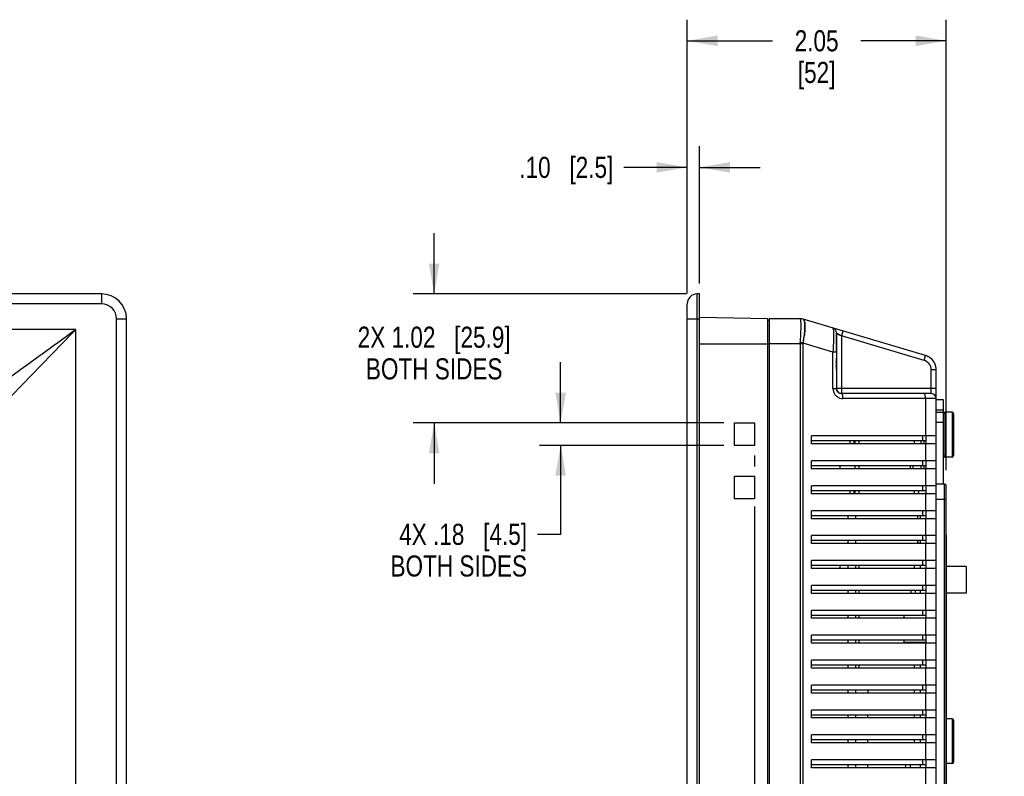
# Model space of a CAD drawing. Header units: inches. Extents: x 0 to 34, y 0 to 22.
# Tile 5 of 31: x 11.5 to 17.4, y 9.6 to 14.1. Entities that reach past the tile are written whole.
import ezdxf

# ---------------------------------------------------------------- set-up
doc = ezdxf.new("R2010")
doc.units = ezdxf.units.IN
doc.header["$LTSCALE"] = 1.87
doc.header["$MEASUREMENT"] = 0
doc.layers.get('0').update_dxf_attribs({"linetype": 'CONTINUOUS'})
doc.layers.add('DIMENSIONS', color=7, linetype='CONTINUOUS')
doc.styles.get("Standard").update_dxf_attribs({"font": 'txt', "width": 0.8})
doc.dimstyles.new('DIMSTYLE_2', dxfattribs={"dimtxt": 0.125, "dimasz": 0.18, "dimexe": 0.18, "dimexo": 0.0625, "dimgap": 0.09, "dimtad": 0, "dimtih": 1, "dimtoh": 1, "dimdec": 1, "dimlfac": 1.333333, "dimzin": 4, "dimdsep": 46, "dimtxsty": 'STANDARD', "dimblk": '_FILLED', "dimblk1": '_FILLED', "dimblk2": '_FILLED', "dimcen": 0.09, "dimadec": 0, "dimazin": 0, "dimtfac": 1, "dimtdec": 1, "dimtofl": 0, "dimtmove": 0, "dimatfit": 3, "dimldrblk": '_FILLED', "dimfxl": 1, "dimtolj": 1, "dimtzin": 4, "dimarcsym": 0})

# ---------------------------------------------------------------- blocks, each defined once
blk = doc.blocks.new('_FILLED')
at = {"color": 0, "linetype": 'BYBLOCK'}
blk.add_solid([(0, 0), (-1, 0.174), (-1, -0.174)], dxfattribs=at)
blk = doc.blocks.new('*D21')
at = {"layer": 'DIMENSIONS', "color": 2, "linetype": 'CONTINUOUS'}
for p, q in [((15.4895, 12.4982), (15.4895, 14.1197)), ((17.025, 11.4509), (17.025, 14.1197)), ((15.4895, 13.9947), (15.9947, 13.9947)), ((17.025, 13.9947), (16.5197, 13.9947))]:
    blk.add_line(p, q, dxfattribs=at)
at = {"layer": 'DIMENSIONS', "color": 2, "linetype": 'CONTINUOUS', "xscale": 0.18, "yscale": 0.18, "zscale": 0.18, "rotation": 180}
blk.add_blockref('_FILLED', (15.4895, 13.9947), dxfattribs=at)
at = {"layer": 'DIMENSIONS', "color": 2, "linetype": 'CONTINUOUS', "xscale": 0.18, "yscale": 0.18, "zscale": 0.18}
blk.add_blockref('_FILLED', (17.025, 13.9947), dxfattribs=at)
at = {"layer": 'DIMENSIONS', "color": 2, "linetype": 'CONTINUOUS', "insert": (16.2572, 14.0572), "char_height": 0.125, "width": 0.4, "attachment_point": 2, "line_spacing_factor": 0.9}
blk.add_mtext('2.05\\P[52]', dxfattribs=at)
blk = doc.blocks.new('*D35')
at = {"layer": 'DIMENSIONS', "color": 2, "linetype": 'CONTINUOUS'}
for p, q in [((15.4895, 12.4982), (15.4895, 13.3697)), ((15.5633, 12.5572), (15.5633, 13.3697)), ((15.4895, 13.2447), (15.1142, 13.2447)), ((15.5633, 13.2447), (15.9233, 13.2447))]:
    blk.add_line(p, q, dxfattribs=at)
at = {"layer": 'DIMENSIONS', "color": 2, "linetype": 'CONTINUOUS', "xscale": 0.18, "yscale": 0.18, "zscale": 0.18}
blk.add_blockref('_FILLED', (15.4895, 13.2447), dxfattribs=at)
at = {"layer": 'DIMENSIONS', "color": 2, "linetype": 'CONTINUOUS', "xscale": 0.18, "yscale": 0.18, "zscale": 0.18, "rotation": 180}
blk.add_blockref('_FILLED', (15.5633, 13.2447), dxfattribs=at)
at = {"layer": 'DIMENSIONS', "color": 2, "linetype": 'CONTINUOUS', "insert": (15.0517, 13.3072), "char_height": 0.125, "width": 0.925, "attachment_point": 3, "line_spacing_factor": 0.9}
blk.add_mtext('.10{\\Ftxt.shx;\\W1.000000;\\H0.125000; }[2.5]', dxfattribs=at)
blk = doc.blocks.new('*D36')
at = {"layer": 'DIMENSIONS', "color": 2, "linetype": 'CONTINUOUS'}
for p, q in [((14.7395, 11.7299), (14.7395, 12.0899)), ((15.7075, 11.7299), (14.6145, 11.7299)), ((15.7075, 11.5971), (14.6145, 11.5971)), ((14.7395, 11.5971), (14.7395, 11.0701)), ((14.7395, 11.0701), (14.6028, 11.0701))]:
    blk.add_line(p, q, dxfattribs=at)
at = {"layer": 'DIMENSIONS', "color": 2, "linetype": 'CONTINUOUS', "xscale": 0.18, "yscale": 0.18, "zscale": 0.18}
for p, rotation in [((14.7395, 11.7299), 270), ((14.7395, 11.5971), 90)]:
    blk.add_blockref('_FILLED', p, dxfattribs=dict(at, rotation=rotation))
at = {"layer": 'DIMENSIONS', "color": 2, "linetype": 'CONTINUOUS', "insert": (14.5403, 11.1326), "char_height": 0.125, "width": 1.225, "attachment_point": 3, "line_spacing_factor": 0.9}
blk.add_mtext('4X .18{\\Ftxt.shx;\\W1.000000;\\H0.125000; }[4.5]\\PBOTH SIDES', dxfattribs=at)
blk = doc.blocks.new('*D37')
at = {"layer": 'DIMENSIONS', "color": 2, "linetype": 'CONTINUOUS'}
for p, q in [((13.9895, 12.4947), (13.9895, 12.8547)), ((15.4861, 12.4947), (13.8645, 12.4947)), ((15.7075, 11.7299), (13.8645, 11.7299)), ((13.9895, 11.7299), (13.9895, 11.3699))]:
    blk.add_line(p, q, dxfattribs=at)
at = {"layer": 'DIMENSIONS', "color": 2, "linetype": 'CONTINUOUS', "xscale": 0.18, "yscale": 0.18, "zscale": 0.18}
for p, rotation in [((13.9895, 12.4947), 270), ((13.9895, 11.7299), 90)]:
    blk.add_blockref('_FILLED', p, dxfattribs=dict(at, rotation=rotation))
at = {"layer": 'DIMENSIONS', "color": 2, "linetype": 'CONTINUOUS', "insert": (13.9895, 12.3008), "char_height": 0.125, "width": 1.425, "attachment_point": 2, "line_spacing_factor": 0.9}
blk.add_mtext('2X 1.02{\\Ftxt.shx;\\W1.000000;\\H0.125000; }[25.9]\\PBOTH SIDES', dxfattribs=at)
blk = doc.blocks.new('*D39')
at = {"layer": 'DIMENSIONS', "color": 2, "linetype": 'CONTINUOUS'}
for p, q in [((15.8881, 11.5372), (15.8881, 11.4714)), ((15.8881, 11.2348), (15.8881, 6.7649)), ((15.8881, 6.5366), (15.8881, 6.4599)), ((15.8881, 6.2166), (15.8881, 4.841)), ((15.77, 6.036), (15.77, 3.8717)), ((15.8881, 4.6345), (15.8881, 3.8717)), ((15.77, 3.9967), (15.41, 3.9967)), ((15.8881, 3.9967), (16.3074, 3.9967))]:
    blk.add_line(p, q, dxfattribs=at)
at = {"layer": 'DIMENSIONS', "color": 2, "linetype": 'CONTINUOUS', "xscale": 0.18, "yscale": 0.18, "zscale": 0.18}
blk.add_blockref('_FILLED', (15.77, 3.9967), dxfattribs=at)
at = {"layer": 'DIMENSIONS', "color": 2, "linetype": 'CONTINUOUS', "xscale": 0.18, "yscale": 0.18, "zscale": 0.18, "rotation": 180}
blk.add_blockref('_FILLED', (15.8881, 3.9967), dxfattribs=at)
at = {"layer": 'DIMENSIONS', "color": 2, "linetype": 'CONTINUOUS', "insert": (16.3699, 4.0592), "char_height": 0.125, "width": 1, "attachment_point": 1, "line_spacing_factor": 0.9}
blk.add_mtext('.16{\\Ftxt.shx;\\W1.000000;\\H0.125000; }[4]\\PBOTH SIDES', dxfattribs=at)

msp = doc.modelspace()

# ---------------------------------------------------------------- linework, layer by layer
at = {"color": 7, "linetype": 'CONTINUOUS'}
for p, q in [((12.0178, 12.4947), (3.13, 12.4947)), ((12.0178, 12.4947), (12.0178, 12.4356)), ((15.5486, 5.4967), (15.5486, 12.4947)), ((15.5633, 12.4947), (15.5486, 12.4947)), ((15.5633, 5.4967), (15.5633, 12.4947)), ((12.0178, 12.4356), (3.13, 12.4357)), ((15.4895, 5.5557), (15.4895, 12.4356)), ((12.1064, 12.3471), (12.1654, 12.3471)), ((12.1064, 5.6443), (12.1064, 12.3471)), ((12.1654, 5.6443), (12.1654, 12.3471)), ((15.4895, 12.3471), (15.5633, 12.3471)), ((15.9679, 12.3472), (15.5633, 12.3543)), ((15.9679, 5.6442), (15.9679, 12.3472)), ((15.9767, 12.3382), (15.9679, 12.3382)), ((11.8648, 12.2849), (3.283, 12.2849)), ((11.8648, 5.7065), (11.8648, 12.2849)), ((16.3753, 12.2637), (16.3753, 12.1506)), ((16.3753, 12.1997), (16.3753, 12.2637)), ((16.3753, 12.2637), (16.3779, 12.2621)), ((16.3755, 12.2637), (16.3838, 12.2588)), ((16.3779, 12.2621), (16.385, 12.258)), ((16.3838, 12.2588), (16.3934, 12.253)), ((16.385, 12.258), (16.3969, 12.2509)), ((16.3934, 12.253), (16.3985, 12.2501)), ((16.3969, 12.2509), (16.4049, 12.2462)), ((16.3985, 12.2501), (16.4049, 12.2462)), ((15.5633, 12.1994), (15.9767, 12.1994)), ((16.3753, 12.1822), (16.3753, 12.1997)), ((16.3753, 12.1655), (16.3753, 12.1822)), ((16.3753, 12.1506), (16.3753, 12.1655)), ((16.3736, 12.0928), (16.3741, 12.104)), ((16.3741, 12.104), (16.3745, 12.1131)), ((16.3751, 12.1044), (16.3748, 12.093)), ((16.3753, 12.1146), (16.3751, 12.1044)), ((16.3753, 12.1151), (16.3753, 12.1146)), ((16.3741, 12.0586), (16.3736, 12.0699)), ((16.3745, 12.0474), (16.3741, 12.0586)), ((16.3748, 12.0696), (16.3751, 12.0581)), ((16.3751, 12.0581), (16.3753, 12.0493)), ((16.3753, 12.0478), (16.3753, 12.0474)), ((16.9637, 12.064), (16.9616, 12.0718)), ((17.0102, 11.8669), (16.9659, 11.8669)), ((17.0102, 11.368), (17.0102, 11.8669)), ((16.9659, 11.8078), (17.0102, 11.8078)), ((17.0102, 11.793), (16.9659, 11.793)), ((17.0604, 11.7933), (17.019, 11.7933)), ((17.019, 11.5275), (17.019, 11.793)), ((17.0604, 11.7933), (17.0604, 11.5275)), ((17.0692, 11.7844), (17.0692, 11.5364)), ((15.77, 11.5971), (15.77, 11.7299)), ((15.77, 11.7299), (15.8881, 11.7299)), ((15.8881, 11.7299), (15.8881, 11.5971)), ((16.9659, 11.734), (17.0102, 11.734)), ((15.8881, 11.5971), (15.77, 11.5971)), ((17.0604, 11.5275), (17.019, 11.5275)), ((15.77, 11.2811), (15.77, 11.414)), ((15.77, 11.414), (15.8881, 11.414)), ((15.8881, 11.414), (15.8881, 11.2811)), ((15.8881, 11.2811), (15.77, 11.2811)), ((16.4427, 11.1806), (16.4427, 11.1629)), ((16.4899, 11.1629), (16.4899, 11.1806)), ((17.025, 11.0371), (17.0279, 11.0371)), ((17.0279, 7.9781), (17.0279, 11.0667)), ((16.4427, 11.033), (16.4427, 11.0153)), ((16.4899, 11.0153), (16.4899, 11.033)), ((16.8574, 11.0153), (16.8574, 11.033)), ((16.8575, 11.0329), (16.8575, 11.0153)), ((16.4427, 10.8854), (16.4427, 10.8676)), ((16.4899, 10.8676), (16.4899, 10.8854)), ((17.1431, 10.88), (17.0279, 10.88)), ((17.1431, 10.88), (17.1431, 10.7206)), ((16.4427, 10.7377), (16.4427, 10.72)), ((16.4899, 10.72), (16.4899, 10.7377)), ((16.8183, 10.72), (16.8183, 10.7377)), ((17.1431, 10.7206), (17.0279, 10.7206)), ((16.4427, 10.5901), (16.4427, 10.5724)), ((16.4899, 10.5724), (16.4899, 10.5901)), ((16.4427, 10.4424), (16.4427, 10.4247)), ((16.4899, 10.4247), (16.4899, 10.4424)), ((16.4427, 10.2948), (16.4427, 10.2771)), ((16.4899, 10.2771), (16.4899, 10.2948)), ((16.4427, 10.1472), (16.4427, 10.1295)), ((16.4899, 10.1295), (16.4899, 10.1472)), ((16.5602, 10.1465), (16.5602, 10.1295)), ((16.4427, 9.9995), (16.4427, 9.9818)), ((16.4899, 9.9818), (16.4899, 9.9995)), ((16.5602, 9.9818), (16.5602, 9.9995)), ((17.0604, 9.9773), (17.0279, 9.9773)), ((17.0604, 9.9773), (17.0604, 9.7116)), ((17.0692, 9.9685), (17.0692, 9.7204)), ((16.4427, 9.8519), (16.4427, 9.8342)), ((16.4899, 9.8342), (16.4899, 9.8519)), ((16.5602, 9.8342), (16.5602, 9.8519)), ((16.4427, 9.7043), (16.4427, 9.6865)), ((16.4899, 9.6865), (16.4899, 9.7043)), ((16.5602, 9.6865), (16.5602, 9.7043)), ((17.0604, 9.7116), (17.0279, 9.7116)), ((16.7828, 9.6901), (16.7828, 9.687)), ((16.783, 9.6868), (16.783, 9.6901))]:
    msp.add_line(p, q, dxfattribs=at)
at = {"color": 6, "linetype": 'CONTINUOUS'}
for p, q in [((15.9767, 12.347), (15.9767, 5.6442)), ((16.1601, 12.347), (15.9767, 12.347)), ((16.9025, 12.1295), (16.1771, 12.3445)), ((16.4133, 12.2745), (16.4049, 12.2462)), ((16.1601, 12.1993), (16.1603, 12.2053)), ((16.3541, 12.1505), (16.1771, 12.2029)), ((16.4049, 12.2462), (16.4049, 11.9041)), ((16.8941, 12.1012), (16.4049, 12.2462)), ((16.1769, 12.1993), (15.9767, 12.1993)), ((16.1601, 12.1993), (16.1601, 5.7919)), ((16.1769, 5.7919), (16.1769, 12.1993)), ((16.3745, 12.1506), (16.3539, 12.1505)), ((16.3542, 11.9337), (16.3541, 12.1505)), ((16.3753, 12.1506), (16.3753, 12.1151)), ((16.3748, 12.0874), (16.3753, 12.1111)), ((16.3748, 12.0812), (16.3748, 12.0874)), ((16.3753, 12.1146), (16.3753, 12.0492)), ((16.3753, 12.1111), (16.3753, 12.1146)), ((16.8941, 12.1012), (16.9025, 12.1295)), ((16.3734, 12.0812), (16.3748, 12.0812)), ((16.3748, 12.0734), (16.3748, 12.0812)), ((16.3753, 12.0478), (16.3748, 12.0734)), ((16.3753, 12.0474), (16.3753, 11.9336)), ((16.9364, 11.9041), (16.9364, 12.0446)), ((16.9659, 12.0446), (16.9364, 12.0446)), ((16.9659, 5.7701), (16.9659, 12.0446)), ((16.3539, 11.9337), (16.3745, 11.9336)), ((16.9659, 11.9336), (16.3755, 11.9336)), ((16.4049, 11.9041), (16.4033, 11.9041)), ((16.9364, 11.9041), (16.4049, 11.9041)), ((16.9659, 11.8745), (16.4133, 11.8745)), ((16.9025, 11.8745), (16.9025, 11.6531)), ((16.2277, 11.6058), (16.2277, 11.6531)), ((16.9659, 11.6531), (16.2277, 11.6531)), ((16.9068, 11.6235), (16.2277, 11.6235)), ((16.4545, 11.6235), (16.4545, 11.6058)), ((16.4781, 11.6235), (16.4781, 11.6058)), ((16.484, 11.6235), (16.484, 11.6058)), ((16.5068, 11.6235), (16.5068, 11.6058)), ((16.836, 11.6235), (16.836, 11.6058)), ((16.8773, 11.6058), (16.8773, 11.6235)), ((16.8857, 11.6531), (16.8857, 11.6235)), ((16.8921, 11.6235), (16.8921, 11.6058)), ((16.9068, 11.6058), (16.9068, 11.6531)), ((16.9659, 11.6058), (16.2277, 11.6058)), ((16.9025, 11.6058), (16.9025, 11.5054)), ((16.2277, 11.4582), (16.2277, 11.5054)), ((16.9659, 11.5054), (16.2277, 11.5054)), ((16.8857, 11.5054), (16.8857, 11.4759)), ((16.9068, 11.4582), (16.9068, 11.5054)), ((16.9068, 11.4759), (16.2277, 11.4759)), ((16.9659, 11.4582), (16.2277, 11.4582)), ((16.3954, 11.4759), (16.3954, 11.4582)), ((16.484, 11.4759), (16.484, 11.4582)), ((16.5068, 11.4759), (16.5068, 11.4582)), ((16.8124, 11.4759), (16.8124, 11.4582)), ((16.8271, 11.4759), (16.8271, 11.4582)), ((16.8773, 11.4582), (16.8773, 11.4759)), ((16.8921, 11.4759), (16.8921, 11.4582)), ((16.9025, 11.4582), (16.9025, 11.3578)), ((16.2277, 11.3106), (16.2277, 11.3578)), ((16.9659, 11.3578), (16.2277, 11.3578)), ((16.9068, 11.3283), (16.2277, 11.3283)), ((16.4545, 11.3283), (16.4545, 11.3106)), ((16.4781, 11.3283), (16.4781, 11.3106)), ((16.484, 11.3283), (16.484, 11.3106)), ((16.5068, 11.3283), (16.5068, 11.3106)), ((16.836, 11.3283), (16.836, 11.3106)), ((16.862, 11.3283), (16.862, 11.3106)), ((16.8857, 11.3578), (16.8857, 11.3283)), ((16.9068, 11.3106), (16.9068, 11.3578)), ((17.0161, 11.368), (16.9659, 11.368)), ((17.0161, 7.9088), (17.0161, 11.368)), ((17.025, 7.9177), (17.025, 11.3591)), ((16.9659, 11.3106), (16.2277, 11.3106)), ((16.9025, 11.3106), (16.9025, 11.2102)), ((16.9659, 11.2794), (17.025, 11.2794)), ((16.2277, 11.1629), (16.2277, 11.2102)), ((16.9659, 11.2102), (16.2277, 11.2102)), ((16.8857, 11.2102), (16.8857, 11.1806)), ((16.9068, 11.1629), (16.9068, 11.2102)), ((16.9068, 11.1806), (16.2277, 11.1806)), ((16.9659, 11.1629), (16.2277, 11.1629)), ((16.8574, 11.1629), (16.8574, 11.1806)), ((16.8714, 11.1806), (16.8714, 11.1629)), ((16.9025, 11.1629), (16.9025, 11.0625)), ((16.2277, 11.0153), (16.2277, 11.0625)), ((16.9659, 11.0625), (16.2277, 11.0625)), ((16.8857, 11.0625), (16.8857, 11.033)), ((16.9068, 11.0153), (16.9068, 11.0625)), ((16.9068, 11.033), (16.2277, 11.033)), ((16.9659, 11.0153), (16.2277, 11.0153)), ((16.8714, 11.033), (16.8714, 11.0153)), ((16.9025, 11.0153), (16.9025, 10.9149)), ((16.2277, 10.8676), (16.2277, 10.9149)), ((16.9659, 10.9149), (16.2277, 10.9149)), ((16.9068, 10.8854), (16.2277, 10.8854)), ((16.9659, 10.8676), (16.2277, 10.8676)), ((16.3954, 10.8853), (16.3954, 10.8676)), ((16.5068, 10.8854), (16.5068, 10.8676)), ((16.836, 10.8854), (16.836, 10.8676)), ((16.8714, 10.8854), (16.8714, 10.8676)), ((16.8857, 10.9149), (16.8857, 10.8854)), ((16.9025, 10.8676), (16.9025, 10.7673)), ((16.9068, 10.8676), (16.9068, 10.9149)), ((16.2277, 10.72), (16.2277, 10.7673)), ((16.9659, 10.7673), (16.2277, 10.7673)), ((16.8857, 10.7673), (16.8857, 10.7377)), ((16.9068, 10.72), (16.9068, 10.7673)), ((16.9068, 10.7377), (16.2277, 10.7377)), ((16.9659, 10.72), (16.2277, 10.72)), ((16.5068, 10.7377), (16.5068, 10.72)), ((16.8419, 10.7377), (16.8419, 10.72)), ((16.8714, 10.7377), (16.8714, 10.72)), ((16.9025, 10.72), (16.9025, 10.6196)), ((16.2277, 10.5724), (16.2277, 10.6196)), ((16.9659, 10.6196), (16.2277, 10.6196)), ((16.9068, 10.5901), (16.2277, 10.5901)), ((16.9659, 10.5724), (16.2277, 10.5724)), ((16.5068, 10.5901), (16.5068, 10.5724)), ((16.774, 10.5901), (16.774, 10.5724)), ((16.8857, 10.6196), (16.8857, 10.5901)), ((16.9025, 10.5724), (16.9025, 10.472)), ((16.9068, 10.5724), (16.9068, 10.6196)), ((16.2277, 10.4247), (16.2277, 10.472)), ((16.9659, 10.472), (16.2277, 10.472)), ((16.8857, 10.472), (16.8857, 10.4424)), ((16.9068, 10.4247), (16.9068, 10.472)), ((16.9068, 10.4424), (16.2277, 10.4424)), ((16.9659, 10.4247), (16.2277, 10.4247)), ((16.5068, 10.4424), (16.5068, 10.4247)), ((16.774, 10.4424), (16.774, 10.4306)), ((16.774, 10.4306), (16.9068, 10.4306)), ((16.836, 10.4306), (16.836, 10.4247)), ((16.8714, 10.4306), (16.8714, 10.4247)), ((16.9025, 10.4247), (16.9025, 10.3243)), ((16.2277, 10.2771), (16.2277, 10.3243)), ((16.9659, 10.3243), (16.2277, 10.3243)), ((16.9068, 10.2948), (16.2277, 10.2948)), ((16.9659, 10.2771), (16.2277, 10.2771)), ((16.5068, 10.2948), (16.5068, 10.2771)), ((16.836, 10.2948), (16.836, 10.2771)), ((16.8714, 10.2948), (16.8714, 10.2771)), ((16.8857, 10.3243), (16.8857, 10.2948)), ((16.9025, 10.2771), (16.9025, 10.1767)), ((16.9068, 10.2771), (16.9068, 10.3243)), ((16.2277, 10.1295), (16.2277, 10.1767)), ((16.9659, 10.1767), (16.2277, 10.1767)), ((16.8857, 10.1767), (16.8857, 10.1472)), ((16.9068, 10.1295), (16.9068, 10.1767)), ((16.9068, 10.1472), (16.2277, 10.1472)), ((16.9659, 10.1295), (16.2277, 10.1295)), ((16.836, 10.1472), (16.836, 10.1295)), ((16.8714, 10.1472), (16.8714, 10.1295)), ((16.9025, 10.1295), (16.9025, 10.0291)), ((16.2277, 9.9818), (16.2277, 10.0291)), ((16.9659, 10.0291), (16.2277, 10.0291)), ((16.9068, 9.9995), (16.2277, 9.9995)), ((16.836, 9.9995), (16.836, 9.9818)), ((16.8714, 9.9995), (16.8714, 9.9818)), ((16.8857, 10.0291), (16.8857, 9.9995)), ((16.9068, 9.9818), (16.9068, 10.0291)), ((16.9659, 9.9818), (16.2277, 9.9818)), ((16.9025, 9.9818), (16.9025, 9.8814)), ((16.2277, 9.8342), (16.2277, 9.8814)), ((16.9659, 9.8814), (16.2277, 9.8814)), ((16.8857, 9.8814), (16.8857, 9.8519)), ((16.9068, 9.8342), (16.9068, 9.8814)), ((16.9068, 9.8519), (16.2277, 9.8519)), ((16.9659, 9.8342), (16.2277, 9.8342)), ((16.836, 9.8519), (16.836, 9.8342)), ((16.8714, 9.8519), (16.8714, 9.8342)), ((16.9025, 9.8342), (16.9025, 9.7338)), ((16.2277, 9.6865), (16.2277, 9.7338)), ((16.9659, 9.7338), (16.2277, 9.7338)), ((16.9068, 9.7043), (16.2277, 9.7043)), ((16.8124, 9.7043), (16.8124, 9.6869)), ((16.8714, 9.7043), (16.8714, 9.6865)), ((16.8857, 9.7338), (16.8857, 9.7043)), ((16.9068, 9.6865), (16.9068, 9.7338)), ((16.9659, 9.6865), (16.2277, 9.6865)), ((16.9025, 9.6865), (16.9025, 9.5861))]:
    msp.add_line(p, q, dxfattribs=at)
for points in [[(16.3779, 11.9216), (16.3767, 11.9247), (16.3753, 11.9336)], [(16.4033, 11.9041), (16.3917, 11.9072), (16.3824, 11.9145), (16.3779, 11.9216)]]:
    msp.add_lwpolyline(points, dxfattribs=at)
at = {"color": 7, "linetype": 'CONTINUOUS'}
for centre, radius, start, end in [((12.0178, 12.3471), 0.1476, 0, 90), ((15.5486, 12.4357), 0.0591, 90, 180.00101), ((12.0178, 12.3471), 0.0886, 360, 90), ((-252.026, 375.7775), 449.1828, 305.862021, 305.97915), ((15.7874, 12.304), 0.4005, 356.78499, 357.07217), ((15.7915, 12.3044), 0.3964, 356.68893, 356.85523), ((15.453, 12.3395), 0.7368, 349.31602, 352.51175), ((15.5525, 12.3263), 0.6365, 352.53184, 352.71254), ((15.5368, 12.3281), 0.6523, 352.54581, 352.72163), ((16.7668, 12.0804), 0.3934, 178.18143, 179.87339), ((16.0078, 12.127), 0.3669, 357.8247, 358.13168), ((16.854, 12.0807), 0.4793, 178.52833, 179.93285), ((16.8773, 12.0445), 0.0887, 69.09809, 73.48052), ((16.8777, 12.0455), 0.0876, 64.05632, 69.13814), ((16.8772, 12.0444), 0.0888, 55.80139, 64.07), ((16.8952, 12.0709), 0.0567, 53.96304, 55.80032), ((16.755, 12.0819), 0.3816, 180.10335, 181.81105), ((16.8533, 12.0818), 0.4786, 180.07033, 181.46433), ((16.1599, 12.0475), 0.2155, 0.08491, 0.48327), ((16.9091, 12.0547), 0.0552, 18.05393, 19.65678), ((16.8758, 12.0442), 0.0901, 9.86942, 12.69513), ((16.8797, 12.0449), 0.0862, 6.68861, 9.8465), ((16.8772, 12.0446), 0.0887, 0.00639, 6.69149), ((16.8746, 12.0426), 0.0911, 1.26425, 2.77467), ((16.4049, 11.9336), 0.0295, 180.50758, 270.02425), ((17.019, 11.7844), 0.00886, 90, 180), ((17.0604, 11.7844), 0.00886, 0, 90), ((17.019, 11.5364), 0.00886, 180, 270), ((17.0604, 11.5364), 0.00886, 270, 360), ((17.0604, 9.9685), 0.00886, 0, 90), ((17.0604, 9.7204), 0.00886, 270, 360)]:
    msp.add_arc(centre, radius, start, end, dxfattribs=at)
at = {"color": 6, "linetype": 'CONTINUOUS'}
for centre, radius, start, end in [((16.1601, 12.2878), 0.0592, 73.51218, 89.98346), ((16.1606, 12.2886), 0.0583, 73.55699, 90.25692), ((16.3458, 12.2637), 0.0295, 359.98967, 73.49555), ((15.9693, 10.8008), 1.4174, 81.57199, 82.25591), ((16.8773, 12.0446), 0.0591, 0, 73.49564), ((16.8773, 12.0446), 0.0886, 64.07, 73.49695), ((16.8773, 12.0446), 0.0886, 6.69149, 55.80139), ((16.4133, 11.9336), 0.0591, 197.70045, 215.45935), ((16.9364, 11.8745), 0.0295, 0, 90), ((17.0161, 11.3591), 0.00886, 0, 90), ((16.8124, 9.6901), 0.0295, 150.84, 180.00202)]:
    msp.add_arc(centre, radius, start, end, dxfattribs=at)
for points, knots in [([(16.1647, 12.2874), (16.1648, 12.2954), (16.165, 12.3095), (16.1644, 12.3276), (16.1633, 12.339), (16.1619, 12.3446), (16.1609, 12.3465), (16.1603, 12.3468)], [0, 0, 0, 0, 0.399829, 0.705286, 0.905654, 0.965537, 1, 1, 1, 1]), ([(16.1603, 12.2053), (16.1609, 12.2126), (16.1629, 12.2399), (16.1642, 12.2673), (16.1647, 12.2874)], [0, 0, 0, 0, 0.266361, 1, 1, 1, 1]), ([(16.3542, 12.292), (16.3545, 12.2919), (16.3551, 12.2907), (16.3559, 12.2872), (16.3566, 12.2792), (16.3571, 12.2664), (16.3573, 12.249), (16.3571, 12.2279), (16.3562, 12.1946), (16.3551, 12.1684), (16.3541, 12.1505)], [0, 0, 0, 0, 0.007714, 0.023344, 0.0808, 0.172815, 0.296642, 0.44755, 0.61956, 1, 1, 1, 1]), ([(16.3753, 12.1151), (16.3753, 12.1149), (16.3751, 12.1145), (16.3748, 12.1143), (16.3746, 12.1142)], [0, 0, 0, 0, 0.40943, 1, 1, 1, 1]), ([(16.3753, 12.0474), (16.3753, 12.0476), (16.3751, 12.048), (16.3748, 12.0482), (16.3745, 12.0483)], [0, 0, 0, 0, 0.407616, 1, 1, 1, 1]), ([(16.378, 11.8862), (16.3831, 11.8824), (16.3944, 11.8765), (16.407, 11.8747), (16.4133, 11.8745)], [0, 0, 0, 0, 0.501752, 1, 1, 1, 1]), ([(16.4133, 11.8745), (16.4133, 11.8815), (16.4123, 11.8911), (16.4092, 11.901), (16.4062, 11.9041), (16.4049, 11.9041)], [0, 0, 0, 0, 0.65898, 0.87717, 1, 1, 1, 1]), ([(16.9025, 11.8745), (16.9025, 11.8814), (16.9014, 11.891), (16.8983, 11.9007), (16.8954, 11.9041), (16.8941, 11.9041)], [0, 0, 0, 0, 0.652038, 0.874144, 1, 1, 1, 1])]:
    msp.add_open_spline(points, degree=3, knots=knots, dxfattribs=at)
at = {"color": 7, "linetype": 'CONTINUOUS'}
for points, knots in [([(16.1879, 12.3005), (16.1879, 12.3109), (16.1873, 12.3247), (16.1829, 12.3396), (16.179, 12.3439), (16.1771, 12.3445)], [0, 0, 0, 0, 0.666253, 0.869664, 1, 1, 1, 1]), ([(16.1771, 12.3444), (16.1807, 12.3433), (16.1861, 12.3314), (16.187, 12.3212), (16.1875, 12.314)], [0, 0, 0, 0, 0.34632, 1, 1, 1, 1]), ([(11.8648, 12.2849), (11.812, 12.2303), (11.6014, 12.0125), (11.3907, 11.7949), (11.2327, 11.6319)], [0, 0, 0, 0, 0.250613, 1, 1, 1, 1]), ([(16.1873, 12.2815), (16.1871, 12.2787), (16.1863, 12.2666), (16.185, 12.2546), (16.1838, 12.2455)], [0, 0, 0, 0, 0.236054, 1, 1, 1, 1]), ([(16.1839, 12.2456), (16.1843, 12.2487), (16.1857, 12.2607), (16.1868, 12.2727), (16.1873, 12.2816)], [0, 0, 0, 0, 0.262935, 1, 1, 1, 1]), ([(16.1875, 12.314), (16.1876, 12.3117), (16.1881, 12.3012), (16.1878, 12.2908), (16.1873, 12.2827)], [0, 0, 0, 0, 0.222249, 1, 1, 1, 1]), ([(16.1874, 12.2836), (16.1875, 12.2851), (16.1877, 12.2907), (16.1879, 12.2963), (16.1879, 12.3005)], [0, 0, 0, 0, 0.261771, 1, 1, 1, 1]), ([(16.1771, 12.2029), (16.1777, 12.2064), (16.1802, 12.2199), (16.1823, 12.2334), (16.1836, 12.2436)], [0, 0, 0, 0, 0.254461, 1, 1, 1, 1])]:
    msp.add_open_spline(points, degree=3, knots=knots, dxfattribs=at)
at = {"color": 6, "linetype": 'CONTINUOUS'}
for points in [[(16.1769, 12.1993), (16.1769, 12.2005), (16.1769, 12.2017), (16.1772, 12.2029)], [(16.3542, 11.9337), (16.3542, 11.9276), (16.3552, 11.9215), (16.357, 11.9156)], [(16.3652, 11.8993), (16.3687, 11.8943), (16.3731, 11.8899), (16.378, 11.8862)]]:
    msp.add_open_spline(points, degree=3, dxfattribs=at)
at = {"color": 7, "linetype": 'CONTINUOUS'}
msp.add_open_spline([(16.3779, 11.9216), (16.3762, 11.9254), (16.3753, 11.9295), (16.3753, 11.9336)], degree=3, dxfattribs=at)

# ---------------------------------------------------------------- dimensions: what is measured, and where the dimension line sits
at = {"layer": 'DIMENSIONS', "color": 2, "linetype": 'CONTINUOUS'}
dim = msp.add_linear_dim(base=(17.025, 13.9947), p1=(15.4895, 12.4982), p2=(17.025, 11.4509), dimstyle='DIMSTYLE_2', dxfattribs=at)
dim.commit()
dim.dimension.update_dxf_attribs({"geometry": '*D21', "text_midpoint": (16.1322, 13.901), "dimtype": 160})
dim = msp.add_linear_dim(base=(15.4895, 13.2447), p1=(15.5633, 12.5572), p2=(15.4895, 12.4982), angle=180, dimstyle='DIMSTYLE_2', dxfattribs=at)
dim.commit()
dim.dimension.update_dxf_attribs({"geometry": '*D35', "text_midpoint": (14.3892, 13.2447), "dimtype": 160})
for base, p1, p2, angle, text, picture, middle in [((13.9895, 12.4947), (15.7075, 11.7299), (15.4861, 12.4947), 90, '2X <>\\PBOTH SIDES', '*D37', (13.8208, 12.1289)), ((14.7395, 11.5971), (15.7075, 11.7299), (15.7075, 11.5971), 270, '4X <>\\PBOTH SIDES', '*D36', (13.4903, 10.9608)), ((15.77, 3.9967), (15.8881, 11.5372), (15.77, 6.036), 180, '<>\\PBOTH SIDES', '*D39', (16.8699, 3.8873))]:
    dim = msp.add_linear_dim(base=base, p1=p1, p2=p2, angle=angle, text=text, dimstyle='DIMSTYLE_2', dxfattribs=at)
    dim.commit()
    dim.dimension.update_dxf_attribs({"geometry": picture, "text_midpoint": middle, "dimtype": 160})

doc.saveas('drawing.dxf')
